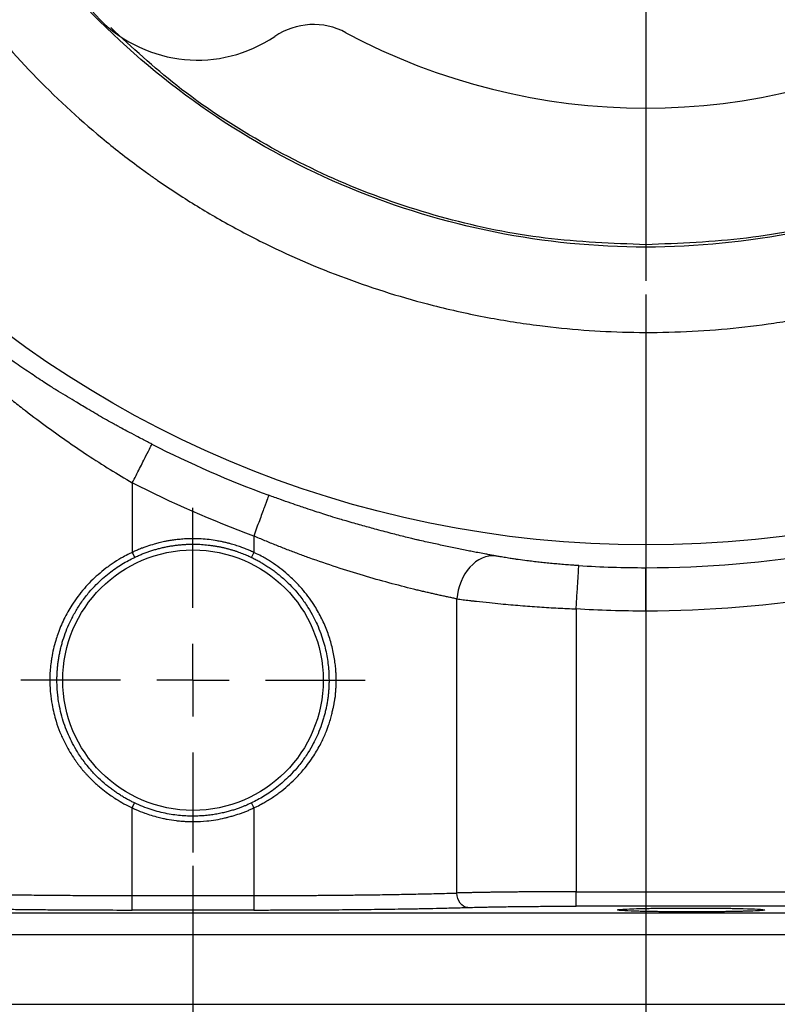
# Model space of a CAD drawing. Header units: inches. Extents: x 0.3 to 34.1, y 0.2 to 21.7.
# Tile 6 of 25: x 5.2 to 8, y 4.9 to 8.5. Entities that reach past the tile are written whole.
import ezdxf

# ---------------------------------------------------------------- set-up
doc = ezdxf.new("R2010")
doc.units = ezdxf.units.IN
doc.header["$MEASUREMENT"] = 0
doc.layers.add('SLD-0', color=7, linetype='Continuous', lineweight=25)
doc.styles.add('SLDTEXTSTYLE0', font='TXT', dxfattribs={"width": 0.75})
doc.dimstyles.new('SLDDIMSTYLE0', dxfattribs={"dimtxt": 0.125, "dimasz": 0.13, "dimexe": 0, "dimexo": 0.0625, "dimgap": 0.03125, "dimtad": 0, "dimtih": 1, "dimtoh": 1, "dimlfac": 0.75, "dimrnd": 1e-09, "dimzin": 12, "dimdsep": 46, "dimtxsty": 'SLDTEXTSTYLE0', "dimsah": 1, "dimcen": 0.09, "dimadec": 0, "dimazin": 3, "dimtfac": 1, "dimtofl": 0, "dimtmove": 0, "dimatfit": 3, "dimfxl": 1, "dimfrac": 2, "dimtolj": 1, "dimtzin": 12, "dimarcsym": 0})

# ---------------------------------------------------------------- blocks, each defined once
blk = doc.blocks.new('_D')
at = {"layer": 'SLD-0'}
for p, q in [((11.5835, 10.5033), (11.5835, 1.8036)), ((5.8102, 5.4298), (5.8102, 1.8036)), ((8.8872, 2.1086), (8.8491, 2.1086)), ((8.8491, 2.1086), (8.8491, 1.9102)), ((9.3952, 2.1086), (9.4332, 2.1086)), ((9.4332, 2.1086), (9.4332, 1.9102)), ((5.8102, 1.9286), (8.7395, 1.9286)), ((11.5835, 1.9286), (9.5428, 1.9286)), ((8.8491, 1.9102), (8.8872, 1.9102)), ((9.4332, 1.9102), (9.3952, 1.9102))]:
    blk.add_line(p, q, dxfattribs=at)
for points in [[(5.8102, 1.9286), (5.9402, 1.9086), (5.9402, 1.9486)], [(11.5835, 1.9286), (11.4535, 1.9486), (11.4535, 1.9086)]]:
    blk.add_solid(points, dxfattribs=at)
at = {"layer": 'SLD-0', "char_height": 0.125, "attachment_point": 1, "style": 'SLDTEXTSTYLE0'}
for s, insert in [('109.98', (8.8872, 2.0713)), ('4.33', (8.9795, 1.8843))]:
    blk.add_mtext(s, dxfattribs=dict(at, insert=insert))
blk = doc.blocks.new('_D_2')
at = {"layer": 'SLD-0'}
for p, q in [((7.4768, 7.5337), (7.4768, 2.9062)), ((5.8102, 5.4298), (5.8102, 2.9062)), ((6.4725, 3.2112), (6.4344, 3.2112)), ((6.4344, 3.2112), (6.4344, 3.0128)), ((6.8881, 3.2112), (6.9262, 3.2112)), ((6.9262, 3.2112), (6.9262, 3.0128)), ((5.8102, 3.0312), (6.3248, 3.0312)), ((6.4344, 3.0128), (6.4725, 3.0128)), ((6.9262, 3.0128), (6.8881, 3.0128)), ((7.4768, 3.0312), (7.0357, 3.0312))]:
    blk.add_line(p, q, dxfattribs=at)
for points in [[(5.8102, 3.0312), (5.9402, 3.0112), (5.9402, 3.0512)], [(7.4768, 3.0312), (7.3468, 3.0512), (7.3468, 3.0112)]]:
    blk.add_solid(points, dxfattribs=at)
at = {"layer": 'SLD-0', "char_height": 0.125, "attachment_point": 1, "style": 'SLDTEXTSTYLE0'}
for s, insert in [('31.75', (6.4725, 3.1739)), ('1.25', (6.5187, 2.9869))]:
    blk.add_mtext(s, dxfattribs=dict(at, insert=insert))
blk = doc.blocks.new('_D_3')
at = {"layer": 'SLD-0'}
for p, q in [((5.8102, 5.4298), (5.8102, 2.3755)), ((9.9768, 4.8705), (9.9768, 2.3755)), ((7.7898, 2.6805), (7.7517, 2.6805)), ((7.7517, 2.6805), (7.7517, 2.4821)), ((8.2054, 2.6805), (8.2435, 2.6805)), ((8.2435, 2.6805), (8.2435, 2.4821)), ((5.8102, 2.5005), (7.6421, 2.5005)), ((7.7517, 2.4821), (7.7898, 2.4821)), ((8.2435, 2.4821), (8.2054, 2.4821)), ((9.9768, 2.5005), (8.353, 2.5005))]:
    blk.add_line(p, q, dxfattribs=at)
for points in [[(5.8102, 2.5005), (5.9402, 2.4805), (5.9402, 2.5205)], [(9.9768, 2.5005), (9.8468, 2.5205), (9.8468, 2.4805)]]:
    blk.add_solid(points, dxfattribs=at)
at = {"layer": 'SLD-0', "char_height": 0.125, "attachment_point": 1, "style": 'SLDTEXTSTYLE0'}
for s, insert in [('79.38', (7.7898, 2.6432)), ('3.13', (7.836, 2.4562))]:
    blk.add_mtext(s, dxfattribs=dict(at, insert=insert))
blk = doc.blocks.new('_D_4')
at = {"layer": 'SLD-0'}
for p, q in [((5.8102, 5.4298), (5.8102, 2.3755)), ((1.6435, 4.8705), (1.6435, 2.3755)), ((3.4905, 2.6805), (3.4524, 2.6805)), ((3.4524, 2.6805), (3.4524, 2.4821)), ((3.9061, 2.6805), (3.9442, 2.6805)), ((3.9442, 2.6805), (3.9442, 2.4821)), ((1.6435, 2.5005), (3.3429, 2.5005)), ((3.4524, 2.4821), (3.4905, 2.4821)), ((3.9442, 2.4821), (3.9061, 2.4821)), ((5.8102, 2.5005), (4.0538, 2.5005))]:
    blk.add_line(p, q, dxfattribs=at)
for points in [[(1.6435, 2.5005), (1.7735, 2.4805), (1.7735, 2.5205)], [(5.8102, 2.5005), (5.6802, 2.5205), (5.6802, 2.4805)]]:
    blk.add_solid(points, dxfattribs=at)
at = {"layer": 'SLD-0', "char_height": 0.125, "attachment_point": 1, "style": 'SLDTEXTSTYLE0'}
for s, insert in [('79.38', (3.4905, 2.6432)), ('3.13', (3.5367, 2.4562))]:
    blk.add_mtext(s, dxfattribs=dict(at, insert=insert))
blk = doc.blocks.new('_D_5')
at = {"layer": 'SLD-0'}
for p, q in [((1.5668, 7.106), (1.5668, 1.8036)), ((5.8102, 5.4298), (5.8102, 1.8036)), ((3.4905, 2.1086), (3.4524, 2.1086)), ((3.4524, 2.1086), (3.4524, 1.9102)), ((3.9061, 2.1086), (3.9442, 2.1086)), ((3.9442, 2.1086), (3.9442, 1.9102)), ((1.5668, 1.9286), (3.3429, 1.9286)), ((5.8102, 1.9286), (4.0538, 1.9286)), ((3.4524, 1.9102), (3.4905, 1.9102)), ((3.9442, 1.9102), (3.9061, 1.9102))]:
    blk.add_line(p, q, dxfattribs=at)
for points in [[(1.5668, 1.9286), (1.6968, 1.9086), (1.6968, 1.9486)], [(5.8102, 1.9286), (5.6802, 1.9486), (5.6802, 1.9086)]]:
    blk.add_solid(points, dxfattribs=at)
at = {"layer": 'SLD-0', "char_height": 0.125, "attachment_point": 1, "style": 'SLDTEXTSTYLE0'}
for s, insert in [('80.84', (3.4905, 2.0713)), ('3.18', (3.5367, 1.8843))]:
    blk.add_mtext(s, dxfattribs=dict(at, insert=insert))
blk = doc.blocks.new('SW_CENTERMARKSYMBOL_0')
at = {"layer": 'SLD-0', "color": 0}
blk.add_line((0, -0.2667), (0, -2.9696), dxfattribs=at)
blk = doc.blocks.new('SW_CENTERMARKSYMBOL_1')
at = {"layer": 'SLD-0', "color": 0}
for p, q in [((0, 0.2667), (0, 0.634)), ((0, 0), (0, 0.1333)), ((-0.2667, 0), (-0.634, 0)), ((0, 0), (-0.1333, 0)), ((0, 0), (0, -0.1333)), ((0, 0), (0.1333, 0)), ((0.2667, 0), (0.634, 0)), ((0, -0.2667), (0, -0.634))]:
    blk.add_line(p, q, dxfattribs=at)

msp = doc.modelspace()

# ---------------------------------------------------------------- linework, layer by layer
at = {"color": 7, "linetype": 'Continuous', "lineweight": 25}
for p, q in [((5.5867, 6.84), (5.5866, 6.5841)), ((6.0337, 6.6445), (6.0338, 6.5842)), ((6.0337, 6.5841), (6.0251, 6.5661)), ((6.7815, 5.3302), (6.7815, 6.4128)), ((7.2203, 6.3759), (7.2203, 5.3349)), ((5.5867, 5.6436), (5.5952, 5.6616)), ((6.0252, 5.6615), (6.0337, 5.6435)), ((5.5867, 5.3209), (5.5867, 5.6436)), ((6.0337, 5.6435), (6.0337, 5.3209)), ((7.2203, 5.3349), (8.8326, 5.3349)), ((5.5867, 5.3209), (6.0337, 5.3209)), ((3.3956, 5.2567), (8.2247, 5.2567)), ((6.0337, 5.2676), (5.5867, 5.2676)), ((8.8326, 5.2816), (7.2203, 5.2816)), ((8.2247, 5.1767), (3.3956, 5.1767)), ((3.3956, 4.9205), (8.2247, 4.9205)), ((7.3722, 4.9205), (7.3722, 4.9204)), ((7.9148, 4.9204), (7.9148, 4.9205))]:
    msp.add_line(p, q, dxfattribs=at)
at = {"color": 7, "linetype": 'Continuous', "lineweight": 25, "flags": 128}
msp.add_lwpolyline([(5.5866, 6.5842), (5.5909, 6.5752), (5.5952, 6.5661)], dxfattribs=at)
at = {"color": 7, "linetype": 'Continuous', "lineweight": 25}
for centre, radius in [((7.4768, 10.5533), 3.9418), ((5.8102, 6.1138), 0.4793)]:
    msp.add_circle(centre, radius, dxfattribs=at)
for centre, radius, start, end in [((5.8269, 8.9034), 0.5067, 145.8694, 304.1306), ((6.2534, 8.2743), 0.2533, 61.7708, 124.1306), ((7.4768, 10.5533), 2.3333, 241.7708, 298.2292), ((7.4768, 10.5533), 4.0068, 243.0222, 249.7354), ((7.4768, 10.5533), 4.0254, 270, 288.9009), ((7.4768, 10.5533), 4.0254, 266.4856, 270)]:
    msp.add_arc(centre, radius, start, end, dxfattribs=at)
for points, knots in [([(7.4767, 7.7083), (7.2906, 7.7083), (7.1044, 7.7267), (6.7392, 7.7993), (6.5601, 7.8536), (6.2161, 7.9961), (6.0511, 8.0843), (5.7415, 8.2912), (5.5969, 8.4099), (5.3336, 8.6732), (5.2149, 8.8178), (5.008, 9.1274), (4.9198, 9.2924), (4.7773, 9.6364), (4.7229, 9.8154), (4.6503, 10.1806), (4.6319, 10.3668), (4.6319, 10.7391), (4.6502, 10.9253), (4.7228, 11.2905), (4.777, 11.4696), (4.9195, 11.8136), (5.0076, 11.9786), (5.2145, 12.2883), (5.3331, 12.4329), (5.5964, 12.6963), (5.741, 12.815), (6.0505, 13.0219), (6.2155, 13.1102), (6.5595, 13.2527), (6.7385, 13.3071), (7.1037, 13.3798), (7.2899, 13.3982), (7.476, 13.3983)], [0, 0, 0, 0, 0.0625, 0.0625, 0.125, 0.125, 0.1875, 0.1875, 0.25, 0.25, 0.3125, 0.3125, 0.375, 0.375, 0.4375, 0.4375, 0.5, 0.5, 0.5625, 0.5625, 0.625, 0.625, 0.6875, 0.6875, 0.75, 0.75, 0.8125, 0.8125, 0.875, 0.875, 0.9375, 0.9375, 1, 1, 1, 1]), ([(4.3171, 10.5533), (4.3171, 10.5408), (4.3171, 10.5188), (4.3175, 10.4901), (4.3181, 10.4594), (4.3193, 10.4239), (4.3234, 10.3374), (4.3391, 10.1503), (4.3881, 9.8654), (4.484, 9.5338), (4.5934, 9.2667), (4.7003, 9.055), (4.8207, 8.8468), (4.9896, 8.6033), (5.217, 8.3406), (5.4285, 8.1442), (5.5767, 8.0281), (5.6464, 7.9776), (5.6935, 7.9443), (5.7764, 7.8886), (5.901, 7.8123), (6.105, 7.7028), (6.3683, 7.5887), (6.6508, 7.5008), (6.8901, 7.4479), (7.1291, 7.4104), (7.4169, 7.389), (7.6983, 7.3977), (7.8841, 7.419), (7.9699, 7.4318), (8.0128, 7.4389), (8.0559, 7.4465), (8.0844, 7.4521), (8.0986, 7.4549)], [0, 0, 0, 0, 0.0067, 0.011836, 0.015417, 0.023197, 0.030931, 0.061953, 0.123986, 0.185893, 0.247055, 0.278753, 0.313274, 0.376219, 0.43763, 0.499626, 0.530922, 0.538739, 0.545867, 0.561918, 0.592364, 0.624357, 0.686226, 0.746243, 0.783016, 0.817807, 0.876112, 0.937805, 0.968783, 0.976522, 0.984392, 0.992184, 1, 1, 1, 1]), ([(7.4768, 7.7171), (7.3531, 7.7218), (7.1056, 7.7311), (6.7407, 7.8065), (6.3882, 7.9252), (6.0552, 8.0906), (5.7567, 8.2858), (5.5865, 8.443), (5.5073, 8.5162)], [0, 0, 0, 0, 0.170329, 0.340658, 0.510987, 0.681317, 0.851646, 1, 1, 1, 1]), ([(9.4312, 8.5029), (9.3569, 8.4344), (9.1915, 8.2819), (8.8984, 8.0907), (8.5655, 7.9251), (8.213, 7.8065), (7.8481, 7.7311), (7.6006, 7.7218), (7.4768, 7.7171)], [0, 0, 0, 0, 0.140384, 0.312307, 0.48423, 0.656154, 0.828077, 1, 1, 1, 1]), ([(5.6592, 6.9825), (5.6537, 6.9854), (5.6419, 6.9914), (5.6229, 7.0012), (5.5977, 7.0145), (5.5697, 7.0294), (5.5449, 7.0429), (5.5272, 7.0525), (5.5088, 7.0626), (5.475, 7.0816), (5.4308, 7.1074), (5.3855, 7.1343), (5.3484, 7.1567), (5.3218, 7.1728), (5.3003, 7.1862), (5.2823, 7.1976), (5.251, 7.2178), (5.2067, 7.2473), (5.1556, 7.2822), (5.1142, 7.311), (5.0831, 7.3329), (5.0604, 7.3491), (5.0362, 7.3666), (5.0048, 7.3898), (4.9706, 7.4158), (4.9411, 7.4386), (4.9181, 7.4566), (4.8954, 7.4745), (4.8677, 7.4967), (4.849, 7.5119), (4.8391, 7.52)], [0, 0, 0, 0, 0.017282, 0.03706, 0.059865, 0.096878, 0.125831, 0.13925, 0.153349, 0.184815, 0.248602, 0.29856, 0.335149, 0.37339, 0.38852, 0.408946, 0.435663, 0.497909, 0.566839, 0.622715, 0.653005, 0.685429, 0.710767, 0.748291, 0.811229, 0.852375, 0.874193, 0.911125, 0.953121, 1, 1, 1, 1]), ([(5.5867, 6.84), (5.596, 6.8583), (5.6052, 6.8765), (5.6225, 6.9104), (5.6304, 6.926), (5.6438, 6.9522), (5.6492, 6.9629), (5.6567, 6.9777), (5.6589, 6.9819), (5.6592, 6.9825)], [0, 0, 0, 0, 0.25, 0.25, 0.5, 0.5, 0.75, 0.75, 1, 1, 1, 1]), ([(6.0891, 6.7945), (6.0888, 6.7939), (6.0872, 6.7895), (6.0814, 6.7738), (6.0773, 6.7626), (6.0671, 6.735), (6.061, 6.7186), (6.0479, 6.683), (6.0408, 6.6638), (6.0337, 6.6445)], [0, 0, 0, 0, 0.25, 0.25, 0.5, 0.5, 0.75, 0.75, 1, 1, 1, 1]), ([(6.9232, 6.5712), (6.9195, 6.5719), (6.9115, 6.5733), (6.8983, 6.5758), (6.8804, 6.5791), (6.8599, 6.583), (6.8411, 6.5866), (6.8275, 6.5892), (6.8131, 6.592), (6.7862, 6.5974), (6.746, 6.6059), (6.7048, 6.6149), (6.671, 6.6223), (6.6498, 6.627), (6.6309, 6.6314), (6.6136, 6.6355), (6.5828, 6.643), (6.5378, 6.6545), (6.4833, 6.6691), (6.4375, 6.6817), (6.402, 6.6917), (6.3757, 6.6992), (6.347, 6.7077), (6.3093, 6.7192), (6.2675, 6.7326), (6.2295, 6.7452), (6.1995, 6.7553), (6.1684, 6.7661), (6.1304, 6.7794), (6.1034, 6.7893), (6.0891, 6.7945)], [0, 0, 0, 0, 0.017618, 0.037813, 0.061121, 0.098872, 0.128389, 0.142053, 0.156399, 0.188388, 0.253083, 0.316131, 0.346214, 0.37892, 0.393982, 0.414492, 0.441468, 0.503824, 0.571991, 0.628224, 0.657918, 0.690365, 0.715249, 0.752429, 0.814416, 0.851868, 0.876342, 0.911968, 0.953237, 1, 1, 1, 1]), ([(6.0337, 6.5841), (6.0325, 6.5847), (6.0296, 6.586), (6.0249, 6.5882), (6.0191, 6.5908), (6.0126, 6.5936), (6.0053, 6.5966), (5.9975, 6.5996), (5.9894, 6.6027), (5.9807, 6.6058), (5.9716, 6.6089), (5.9618, 6.612), (5.9513, 6.6151), (5.9401, 6.6181), (5.928, 6.6211), (5.9142, 6.6241), (5.8948, 6.6276), (5.8699, 6.6316), (5.845, 6.6333), (5.8269, 6.6344), (5.8169, 6.6345), (5.8072, 6.6345), (5.7929, 6.6344), (5.7735, 6.6333), (5.7528, 6.6314), (5.7342, 6.629), (5.7186, 6.6264), (5.7061, 6.624), (5.6951, 6.6217), (5.6826, 6.6187), (5.6641, 6.6137), (5.647, 6.6083), (5.6333, 6.6037), (5.627, 6.6016), (5.6202, 6.5989), (5.6108, 6.5951), (5.5992, 6.5901), (5.5905, 6.586), (5.5866, 6.5842)], [0, 0, 0, 0, 0.009023, 0.020347, 0.03398, 0.049681, 0.06686, 0.084942, 0.103844, 0.123615, 0.144422, 0.166556, 0.190172, 0.215272, 0.241855, 0.27096, 0.30736, 0.369876, 0.434595, 0.468899, 0.487653, 0.499978, 0.531801, 0.580024, 0.626439, 0.66694, 0.70139, 0.729087, 0.749899, 0.774074, 0.812381, 0.874848, 0.890467, 0.906114, 0.918048, 0.937403, 0.971942, 1, 1, 1, 1]), ([(6.7815, 6.4128), (6.7765, 6.4139), (6.7666, 6.416), (6.7512, 6.4192), (6.7357, 6.4226), (6.7199, 6.426), (6.704, 6.4296), (6.6879, 6.4332), (6.6716, 6.4369), (6.6552, 6.4408), (6.6387, 6.4447), (6.5986, 6.4545), (6.5327, 6.4714), (6.4376, 6.4982), (6.3392, 6.5289), (6.2585, 6.5566), (6.1977, 6.5788), (6.1572, 6.5942), (6.1162, 6.6103), (6.075, 6.627), (6.0475, 6.6387), (6.0337, 6.6445)], [0, 0, 0, 0, 0.025801, 0.051402, 0.076804, 0.102007, 0.127012, 0.15182, 0.176432, 0.200849, 0.225071, 0.2491, 0.374819, 0.498574, 0.623399, 0.748643, 0.797991, 0.847792, 0.898054, 0.948787, 1, 1, 1, 1]), ([(5.5952, 6.566), (5.5999, 6.5682), (5.6093, 6.5725), (5.6234, 6.5784), (5.6376, 6.5839), (5.6517, 6.5888), (5.6659, 6.5933), (5.68, 6.5973), (5.6941, 6.6009), (5.7081, 6.604), (5.722, 6.6067), (5.7358, 6.609), (5.7495, 6.6109), (5.7631, 6.6123), (5.7766, 6.6134), (5.7899, 6.6141), (5.8031, 6.6145), (5.8162, 6.6145), (5.829, 6.6142), (5.8417, 6.6136), (5.8542, 6.6126), (5.8665, 6.6114), (5.8786, 6.6098), (5.8905, 6.6081), (5.9022, 6.606), (5.9137, 6.6037), (5.9249, 6.6012), (5.936, 6.5985), (5.9468, 6.5955), (5.9574, 6.5924), (5.9677, 6.5891), (5.9779, 6.5856), (5.9878, 6.582), (5.9975, 6.5782), (6.0069, 6.5743), (6.0161, 6.5702), (6.0221, 6.5674), (6.0251, 6.566)], [0, 0, 0, 0, 0.034884, 0.069396, 0.103537, 0.137307, 0.170706, 0.203733, 0.236389, 0.268674, 0.300587, 0.332129, 0.363299, 0.394099, 0.424527, 0.454584, 0.484269, 0.513583, 0.542526, 0.571097, 0.599298, 0.627126, 0.654584, 0.68167, 0.708385, 0.734728, 0.760701, 0.786302, 0.811531, 0.836389, 0.860876, 0.884992, 0.908736, 0.932109, 0.955111, 0.977741, 1, 1, 1, 1]), ([(5.5866, 6.5842), (5.5829, 6.5824), (5.5716, 6.5771), (5.5493, 6.5653), (5.5258, 6.5513), (5.505, 6.537), (5.4848, 6.5222), (5.4518, 6.4953), (5.4077, 6.4513), (5.3723, 6.4037), (5.3488, 6.3647), (5.335, 6.3384), (5.3246, 6.3153), (5.3174, 6.2969), (5.3112, 6.28), (5.3005, 6.2474), (5.2926, 6.2129), (5.2872, 6.1769), (5.2851, 6.1582), (5.2838, 6.1416), (5.2836, 6.1304), (5.2834, 6.1195), (5.2835, 6.105), (5.2838, 6.0871), (5.286, 6.0589), (5.2904, 6.027), (5.2977, 5.9924), (5.3072, 5.9584), (5.3177, 5.929), (5.3288, 5.903), (5.3395, 5.8807), (5.3532, 5.8558), (5.3662, 5.8347), (5.375, 5.8214), (5.3787, 5.816), (5.3807, 5.813), (5.3838, 5.8086), (5.3884, 5.8026), (5.3943, 5.795), (5.3991, 5.7889), (5.4026, 5.7847), (5.4056, 5.781), (5.4101, 5.7761), (5.4162, 5.7694), (5.4266, 5.7583), (5.4394, 5.7452), (5.4537, 5.7317), (5.4702, 5.7173), (5.4938, 5.6983), (5.524, 5.6776), (5.5562, 5.6585), (5.5764, 5.6486), (5.5867, 5.6436)], [0, 0, 0, 0, 0.010434, 0.031585, 0.063744, 0.079652, 0.095533, 0.127229, 0.1878, 0.25347, 0.27792, 0.303773, 0.329009, 0.342304, 0.354039, 0.374802, 0.429272, 0.44354, 0.46691, 0.477064, 0.485693, 0.49528, 0.50454, 0.522435, 0.540342, 0.576163, 0.60389, 0.629895, 0.665807, 0.68315, 0.701735, 0.728694, 0.755637, 0.764771, 0.769222, 0.77233, 0.773881, 0.782946, 0.791821, 0.798392, 0.802657, 0.805623, 0.810632, 0.819669, 0.828683, 0.84932, 0.866355, 0.878509, 0.905181, 0.943098, 0.971199, 1, 1, 1, 1]), ([(5.3095, 6.1138), (5.3096, 6.1188), (5.3096, 6.1289), (5.3104, 6.144), (5.3115, 6.1593), (5.3131, 6.1747), (5.3153, 6.1902), (5.318, 6.2059), (5.3212, 6.2216), (5.3249, 6.2374), (5.3307, 6.2587), (5.3397, 6.2862), (5.3525, 6.3177), (5.3684, 6.3503), (5.3883, 6.3846), (5.4093, 6.4145), (5.4316, 6.442), (5.4526, 6.4648), (5.477, 6.488), (5.5009, 6.5079), (5.5247, 6.5255), (5.5484, 6.5409), (5.5718, 6.5544), (5.5876, 6.5622), (5.5952, 6.566)], [0, 0, 0, 0, 0.026439, 0.053191, 0.080257, 0.107641, 0.135345, 0.163371, 0.191723, 0.220402, 0.24941, 0.309347, 0.373737, 0.430407, 0.50302, 0.58494, 0.625283, 0.69189, 0.750021, 0.804623, 0.856904, 0.90688, 0.954572, 1, 1, 1, 1]), ([(6.0251, 6.566), (6.0298, 6.5638), (6.0392, 6.5592), (6.0534, 6.5515), (6.0679, 6.5432), (6.0827, 6.534), (6.0976, 6.5239), (6.1127, 6.5129), (6.1278, 6.501), (6.1461, 6.4854), (6.1679, 6.4647), (6.1892, 6.4414), (6.2118, 6.4135), (6.2327, 6.3836), (6.2521, 6.35), (6.2677, 6.318), (6.2806, 6.2865), (6.2909, 6.2549), (6.2986, 6.2252), (6.3042, 6.1969), (6.3081, 6.1689), (6.3104, 6.1412), (6.3107, 6.1229), (6.3108, 6.1138)], [0, 0, 0, 0, 0.0273361, 0.0557881, 0.0853628, 0.1160661, 0.1479033, 0.1808792, 0.214998, 0.2502637, 0.3086248, 0.3751965, 0.4183862, 0.5001677, 0.5694157, 0.625147, 0.690107, 0.7501152, 0.8021141, 0.8530881, 0.9030507, 0.9520162, 1, 1, 1, 1]), ([(6.0338, 5.6434), (6.0376, 5.6452), (6.0489, 5.6505), (6.0651, 5.6592), (6.0831, 5.6696), (6.0991, 5.6796), (6.1148, 5.6902), (6.1348, 5.7049), (6.1585, 5.7241), (6.1882, 5.7517), (6.2213, 5.788), (6.2536, 5.832), (6.2797, 5.8772), (6.2971, 5.915), (6.3084, 5.9446), (6.3157, 5.9683), (6.3208, 5.9873), (6.3246, 6.0033), (6.3274, 6.0166), (6.3298, 6.0286), (6.3313, 6.037), (6.3321, 6.0419), (6.3323, 6.0434), (6.3326, 6.045), (6.3328, 6.0465), (6.3332, 6.0479), (6.3331, 6.049), (6.3347, 6.0522), (6.334, 6.0564), (6.3346, 6.061), (6.3348, 6.064), (6.3352, 6.0677), (6.3356, 6.0723), (6.336, 6.0765), (6.3362, 6.0797), (6.3364, 6.0816), (6.3364, 6.0828), (6.3365, 6.0843), (6.3366, 6.0885), (6.3368, 6.0955), (6.3369, 6.1047), (6.3369, 6.1138), (6.3369, 6.1237), (6.337, 6.1366), (6.3358, 6.1537), (6.3335, 6.175), (6.33, 6.1988), (6.3252, 6.2237), (6.319, 6.2487), (6.3115, 6.2735), (6.3028, 6.2981), (6.2927, 6.3223), (6.2814, 6.3461), (6.2687, 6.3694), (6.2529, 6.3954), (6.2338, 6.4227), (6.2133, 6.4483), (6.1886, 6.4752), (6.1618, 6.5007), (6.1298, 6.5266), (6.107, 6.5429), (6.0915, 6.5533), (6.0809, 6.5599), (6.0653, 6.5687), (6.0487, 6.5773), (6.0374, 6.5826), (6.0338, 6.5843)], [0, 0, 0, 0, 0.010603, 0.031596, 0.046577, 0.063162, 0.079379, 0.094657, 0.126061, 0.156547, 0.197656, 0.251187, 0.295219, 0.330402, 0.356906, 0.375729, 0.393458, 0.406786, 0.417438, 0.42784, 0.437826, 0.439122, 0.440417, 0.441711, 0.443003, 0.444293, 0.445581, 0.445658, 0.4534, 0.455357, 0.457279, 0.461159, 0.464809, 0.468917, 0.471783, 0.472796, 0.473822, 0.47479, 0.476727, 0.48448, 0.492469, 0.499992, 0.507429, 0.517546, 0.532461, 0.550991, 0.571727, 0.593305, 0.61507, 0.636999, 0.659093, 0.681347, 0.70374, 0.726231, 0.748775, 0.781059, 0.811276, 0.832325, 0.873919, 0.905319, 0.936803, 0.944697, 0.952604, 0.968405, 0.99001, 1, 1, 1, 1]), ([(7.2301, 6.5355), (7.2265, 6.5357), (7.2182, 6.5362), (7.2057, 6.5371), (7.1928, 6.538), (7.1763, 6.5392), (7.1559, 6.5409), (7.1316, 6.5432), (7.1116, 6.5451), (7.0959, 6.5467), (7.0805, 6.5485), (7.0615, 6.5507), (7.0355, 6.554), (7.0133, 6.5569), (6.9928, 6.5598), (6.975, 6.5625), (6.9557, 6.5656), (6.9378, 6.5686), (6.9277, 6.5704), (6.9232, 6.5712)], [0, 0, 0, 0, 0.031132, 0.070717, 0.107001, 0.141678, 0.212889, 0.283872, 0.354855, 0.391582, 0.425723, 0.49722, 0.568698, 0.675776, 0.720275, 0.783395, 0.868822, 0.942195, 1, 1, 1, 1]), ([(8.8326, 6.5937), (8.6159, 6.5195), (8.3915, 6.4627), (7.9365, 6.3869), (7.7059, 6.368), (7.4768, 6.368)], [0, 0, 0, 0, 0.5, 0.5, 1, 1, 1, 1]), ([(7.2203, 6.3759), (7.2214, 6.3944), (7.2226, 6.4143), (7.225, 6.4528), (7.2262, 6.4714), (7.2281, 6.5023), (7.2288, 6.5146), (7.2298, 6.5308), (7.2301, 6.5348), (7.2301, 6.5355)], [0, 0, 0, 0, 0.25, 0.25, 0.5, 0.5, 0.75, 0.75, 1, 1, 1, 1]), ([(7.4768, 6.368), (7.4768, 6.3865), (7.4768, 6.4065), (7.4768, 6.4451), (7.4768, 6.4637), (7.4768, 6.4947), (7.4768, 6.507), (7.4768, 6.5233), (7.4768, 6.5273), (7.4768, 6.5279)], [0, 0, 0, 0, 0.25, 0.25, 0.5, 0.5, 0.75, 0.75, 1, 1, 1, 1]), ([(6.7815, 6.4128), (6.7852, 6.4124), (6.7926, 6.4114), (6.8041, 6.41), (6.8159, 6.4085), (6.828, 6.4071), (6.8404, 6.4056), (6.864, 6.403), (6.8978, 6.3994), (6.9404, 6.3952), (6.9787, 6.3917), (7.0143, 6.3887), (7.0497, 6.386), (7.0849, 6.3835), (7.1197, 6.3812), (7.1539, 6.3792), (7.1873, 6.3774), (7.2094, 6.3764), (7.2203, 6.3759)], [0, 0, 0, 0, 0.033307, 0.066614, 0.099921, 0.133228, 0.166535, 0.199842, 0.31886, 0.418757, 0.499528, 0.576793, 0.652132, 0.725547, 0.79704, 0.866612, 0.934264, 1, 1, 1, 1]), ([(5.5952, 5.6616), (5.5909, 5.6637), (5.5822, 5.668), (5.5691, 5.6749), (5.556, 5.6824), (5.5428, 5.6905), (5.5295, 5.6991), (5.5162, 5.7084), (5.503, 5.7184), (5.4848, 5.733), (5.4613, 5.7541), (5.4368, 5.7796), (5.4122, 5.8093), (5.384, 5.8489), (5.3536, 5.9043), (5.3324, 5.9607), (5.3204, 6.0077), (5.3153, 6.0366), (5.3126, 6.0581), (5.3109, 6.075), (5.3097, 6.0936), (5.3096, 6.1075), (5.3095, 6.1138)], [0, 0, 0, 0, 0.025447, 0.051527, 0.078242, 0.105597, 0.133595, 0.16224, 0.191534, 0.221482, 0.28633, 0.359627, 0.409632, 0.492117, 0.618674, 0.745843, 0.811927, 0.876205, 0.90142, 0.926354, 0.966409, 1, 1, 1, 1]), ([(6.3108, 6.1138), (6.3108, 6.1088), (6.3107, 6.0987), (6.31, 6.0835), (6.3088, 6.0682), (6.3072, 6.0528), (6.305, 6.0372), (6.3024, 6.0215), (6.2991, 6.0058), (6.2954, 5.99), (6.2896, 5.9687), (6.2806, 5.9411), (6.2677, 5.9097), (6.2521, 5.8776), (6.2327, 5.8441), (6.2118, 5.8142), (6.1892, 5.7863), (6.1679, 5.763), (6.1434, 5.7397), (6.1195, 5.7198), (6.0957, 5.7022), (6.072, 5.6868), (6.0486, 5.6732), (6.0328, 5.6654), (6.0251, 5.6616)], [0, 0, 0, 0, 0.0265405, 0.0533817, 0.0805264, 0.1079773, 0.1357369, 0.1638077, 0.192192, 0.2208922, 0.2499105, 0.3099204, 0.3748791, 0.4306122, 0.4998588, 0.5816379, 0.6248296, 0.6914023, 0.7497626, 0.8044754, 0.8568375, 0.9068655, 0.9545789, 1, 1, 1, 1]), ([(6.0251, 5.6616), (6.0225, 5.6604), (6.0168, 5.6578), (6.0077, 5.6537), (5.9973, 5.6494), (5.9857, 5.6449), (5.9728, 5.6402), (5.9585, 5.6356), (5.943, 5.631), (5.9261, 5.6267), (5.9079, 5.6227), (5.8883, 5.6191), (5.8673, 5.6163), (5.845, 5.6142), (5.8214, 5.6131), (5.7965, 5.6131), (5.7704, 5.6145), (5.7432, 5.6174), (5.7149, 5.622), (5.6858, 5.6285), (5.6559, 5.6372), (5.6255, 5.648), (5.6054, 5.657), (5.5952, 5.6616)], [0, 0, 0, 0, 0.01971, 0.042211, 0.067503, 0.095587, 0.126461, 0.160127, 0.196584, 0.235832, 0.27787, 0.3227, 0.37032, 0.420731, 0.473933, 0.529925, 0.588708, 0.650281, 0.714645, 0.781799, 0.851743, 0.924476, 1, 1, 1, 1]), ([(5.5867, 5.6436), (5.591, 5.6416), (5.606, 5.6346), (5.6373, 5.6221), (5.6714, 5.6116), (5.6991, 5.605), (5.7213, 5.6007), (5.7399, 5.5978), (5.7567, 5.5958), (5.7679, 5.5948), (5.7818, 5.5939), (5.7959, 5.5933), (5.8071, 5.5931), (5.8278, 5.5932), (5.8682, 5.5953), (5.9093, 5.6021), (5.9403, 5.6096), (5.9584, 5.6146), (5.9749, 5.6198), (5.9882, 5.6243), (5.9971, 5.6275), (6.0077, 5.6318), (6.0207, 5.6374), (6.0292, 5.6414), (6.0337, 5.6435)], [0, 0, 0, 0, 0.031168, 0.107346, 0.218767, 0.262267, 0.292356, 0.365449, 0.384422, 0.402017, 0.438655, 0.475108, 0.49333, 0.511783, 0.60947, 0.755745, 0.781006, 0.816768, 0.877776, 0.893032, 0.908314, 0.938868, 0.96764, 1, 1, 1, 1]), ([(4.8388, 5.3302), (4.844, 5.33), (4.8544, 5.3297), (4.8704, 5.3292), (4.8867, 5.3288), (4.9033, 5.3283), (4.9202, 5.3279), (4.9373, 5.3275), (4.9546, 5.3271), (4.9722, 5.3267), (4.99, 5.3263), (5.008, 5.326), (5.0262, 5.3256), (5.0445, 5.3253), (5.063, 5.325), (5.0817, 5.3247), (5.1004, 5.3244), (5.1193, 5.3241), (5.1383, 5.3238), (5.1574, 5.3236), (5.1832, 5.3232), (5.216, 5.3229), (5.256, 5.3224), (5.2964, 5.3221), (5.3373, 5.3218), (5.3785, 5.3215), (5.4199, 5.3213), (5.4615, 5.3211), (5.5032, 5.321), (5.545, 5.3209), (5.5728, 5.3209), (5.5867, 5.3209)], [0, 0, 0, 0, 0.02762, 0.055095, 0.082425, 0.109611, 0.136652, 0.163548, 0.1903, 0.216907, 0.24337, 0.269688, 0.295861, 0.32189, 0.347774, 0.373513, 0.399108, 0.424558, 0.449864, 0.475025, 0.500042, 0.55072, 0.601246, 0.651621, 0.701843, 0.751915, 0.801835, 0.851603, 0.90122, 0.950686, 1, 1, 1, 1]), ([(6.0337, 5.3209), (6.0414, 5.3209), (6.0568, 5.3209), (6.08, 5.3209), (6.1032, 5.321), (6.1263, 5.321), (6.1495, 5.3211), (6.1727, 5.3212), (6.1958, 5.3213), (6.2188, 5.3214), (6.2418, 5.3215), (6.2647, 5.3216), (6.2875, 5.3218), (6.3103, 5.322), (6.3329, 5.3222), (6.3554, 5.3224), (6.3777, 5.3226), (6.3999, 5.3228), (6.4219, 5.3231), (6.4487, 5.3234), (6.4803, 5.3238), (6.5164, 5.3243), (6.552, 5.3249), (6.5871, 5.3255), (6.6216, 5.3262), (6.6555, 5.3269), (6.6885, 5.3276), (6.7206, 5.3284), (6.7519, 5.3293), (6.7716, 5.3299), (6.7815, 5.3302)], [0, 0, 0, 0, 0.027379, 0.054805, 0.082277, 0.109797, 0.137363, 0.164976, 0.192635, 0.220342, 0.248095, 0.275895, 0.303743, 0.331636, 0.359577, 0.387565, 0.415599, 0.443681, 0.471809, 0.499985, 0.547648, 0.595831, 0.644533, 0.693755, 0.743497, 0.793758, 0.844539, 0.89584, 0.94766, 1, 1, 1, 1]), ([(7.2203, 5.3349), (7.2143, 5.3349), (7.2024, 5.3349), (7.1844, 5.3348), (7.1664, 5.3348), (7.1483, 5.3348), (7.1302, 5.3347), (7.1121, 5.3346), (7.094, 5.3345), (7.076, 5.3344), (7.058, 5.3343), (7.0401, 5.3342), (7.0222, 5.334), (7.0045, 5.3339), (6.987, 5.3337), (6.9696, 5.3335), (6.9523, 5.3333), (6.9353, 5.3331), (6.9185, 5.3329), (6.902, 5.3326), (6.8857, 5.3324), (6.8697, 5.3321), (6.8541, 5.3318), (6.8388, 5.3315), (6.8238, 5.3312), (6.8093, 5.3309), (6.7951, 5.3305), (6.7861, 5.3303), (6.7815, 5.3302)], [0, 0, 0, 0, 0.036091, 0.072371, 0.108841, 0.1455, 0.182349, 0.219387, 0.256615, 0.294033, 0.331641, 0.369438, 0.407424, 0.445601, 0.483967, 0.522523, 0.561269, 0.600204, 0.639329, 0.678644, 0.718149, 0.757844, 0.797729, 0.837803, 0.878067, 0.918522, 0.959166, 1, 1, 1, 1]), ([(7.2203, 5.2816), (7.2203, 5.2819), (7.2203, 5.2878), (7.2203, 5.3075), (7.2203, 5.3211), (7.2203, 5.3349)], [0, 0, 0, 0, 0.5, 0.5, 1, 1, 1, 1]), ([(5.5867, 5.2676), (5.5867, 5.2679), (5.5867, 5.2739), (5.5867, 5.2935), (5.5867, 5.3072), (5.5867, 5.3209)], [0, 0, 0, 0, 0.5, 0.5, 1, 1, 1, 1]), ([(6.0337, 5.3209), (6.0337, 5.3072), (6.0337, 5.2935), (6.0337, 5.2739), (6.0337, 5.2679), (6.0337, 5.2676)], [0, 0, 0, 0, 0.5, 0.5, 1, 1, 1, 1]), ([(4.7989, 5.2769), (4.8235, 5.2761), (4.8489, 5.2755), (4.8986, 5.2743), (4.9227, 5.2737), (4.9711, 5.2728), (4.9953, 5.2723), (5.0454, 5.2715), (5.0713, 5.2711), (5.1141, 5.2705), (5.1305, 5.2703), (5.1588, 5.27), (5.1688, 5.2698), (5.1892, 5.2696), (5.1996, 5.2695), (5.2314, 5.2692), (5.2533, 5.269), (5.2976, 5.2686), (5.3423, 5.2683), (5.3864, 5.2681), (5.4296, 5.2679), (5.4506, 5.2678), (5.5115, 5.2676), (5.5496, 5.2676), (5.5867, 5.2676)], [0, 0, 0, 0, 0.125, 0.125, 0.25, 0.25, 0.375, 0.375, 0.5, 0.5, 0.5625, 0.5625, 0.59375, 0.59375, 0.625, 0.625, 0.6875, 0.6875, 0.75, 0.8125, 0.8125, 0.875, 0.875, 1, 1, 1, 1]), ([(6.0337, 5.2676), (6.0399, 5.2676), (6.0521, 5.2676), (6.0701, 5.2676), (6.0929, 5.2676), (6.117, 5.2677), (6.1444, 5.2677), (6.17, 5.2678), (6.2066, 5.268), (6.2523, 5.2682), (6.3067, 5.2685), (6.347, 5.2688), (6.3737, 5.2691), (6.3915, 5.2692), (6.4223, 5.2695), (6.4657, 5.27), (6.5166, 5.2706), (6.566, 5.2714), (6.6058, 5.272), (6.6367, 5.2725), (6.6633, 5.2731), (6.7001, 5.2738), (6.7383, 5.2747), (6.7733, 5.2755), (6.7988, 5.2762), (6.8142, 5.2766), (6.8214, 5.2769)], [0, 0, 0, 0, 0.02084, 0.041082, 0.060979, 0.097672, 0.122552, 0.153539, 0.184645, 0.247173, 0.310056, 0.37321, 0.389032, 0.404864, 0.436552, 0.49998, 0.563408, 0.626746, 0.689904, 0.721391, 0.752799, 0.800436, 0.87743, 0.922511, 0.963576, 1, 1, 1, 1]), ([(6.8214, 5.2769), (6.8253, 5.277), (6.8332, 5.2772), (6.8461, 5.2775), (6.8586, 5.2779), (6.8706, 5.2781), (6.8848, 5.2784), (6.9034, 5.2788), (6.9266, 5.2793), (6.9467, 5.2796), (6.9633, 5.2798), (6.9801, 5.2801), (7.0015, 5.2803), (7.0279, 5.2806), (7.0637, 5.281), (7.0958, 5.2812), (7.1235, 5.2813), (7.142, 5.2814), (7.1648, 5.2815), (7.1925, 5.2815), (7.2109, 5.2815), (7.2203, 5.2816)], [0, 0, 0, 0, 0.038213, 0.078407, 0.122575, 0.153568, 0.184681, 0.247219, 0.310113, 0.373275, 0.404932, 0.436622, 0.500055, 0.563486, 0.626825, 0.752826, 0.784144, 0.815362, 0.877454, 0.937352, 1, 1, 1, 1]), ([(7.6435, 5.2607), (7.6395, 5.2607), (7.6316, 5.2607), (7.6197, 5.2607), (7.6077, 5.2608), (7.5957, 5.2608), (7.5837, 5.2609), (7.5718, 5.261), (7.5599, 5.2611), (7.5482, 5.2612), (7.5365, 5.2613), (7.5251, 5.2614), (7.5138, 5.2616), (7.5027, 5.2617), (7.4918, 5.2619), (7.4813, 5.2621), (7.471, 5.2623), (7.4611, 5.2625), (7.4332, 5.2632), (7.3887, 5.2649), (7.3655, 5.2675), (7.3806, 5.2699), (7.4116, 5.2716), (7.4437, 5.2727), (7.4697, 5.2733), (7.4893, 5.2737), (7.5098, 5.274), (7.5312, 5.2743), (7.5532, 5.2745), (7.5756, 5.2747), (7.5982, 5.2748), (7.6209, 5.2749), (7.636, 5.2749), (7.6435, 5.2749)], [0, 0, 0, 0, 0.013977, 0.028049, 0.042217, 0.056481, 0.07084, 0.085294, 0.099844, 0.11449, 0.129231, 0.144067, 0.159, 0.174028, 0.189151, 0.204371, 0.219686, 0.235097, 0.250603, 0.355438, 0.499554, 0.600471, 0.683793, 0.749454, 0.778654, 0.807513, 0.836032, 0.86421, 0.892048, 0.919546, 0.946704, 0.973522, 1, 1, 1, 1]), ([(7.6435, 5.2749), (7.6475, 5.2749), (7.6554, 5.2749), (7.6674, 5.2749), (7.6794, 5.2749), (7.6914, 5.2748), (7.7033, 5.2747), (7.7153, 5.2747), (7.7271, 5.2746), (7.7389, 5.2745), (7.7505, 5.2743), (7.762, 5.2742), (7.7733, 5.274), (7.7844, 5.2739), (7.7952, 5.2737), (7.8058, 5.2735), (7.816, 5.2733), (7.8259, 5.2731), (7.8538, 5.2724), (7.8983, 5.2707), (7.9215, 5.2681), (7.9064, 5.2657), (7.8754, 5.264), (7.8433, 5.263), (7.8174, 5.2623), (7.7978, 5.262), (7.7772, 5.2616), (7.7558, 5.2613), (7.7338, 5.2611), (7.7114, 5.2609), (7.6888, 5.2608), (7.6661, 5.2607), (7.651, 5.2607), (7.6435, 5.2607)], [0, 0, 0, 0, 0.013983, 0.02806, 0.042232, 0.056499, 0.070861, 0.085317, 0.099869, 0.114515, 0.129256, 0.144092, 0.159023, 0.174049, 0.18917, 0.204386, 0.219697, 0.235102, 0.250603, 0.355438, 0.499554, 0.600471, 0.683793, 0.749454, 0.778644, 0.807495, 0.836009, 0.864185, 0.892023, 0.919523, 0.946686, 0.973512, 1, 1, 1, 1])]:
    msp.add_open_spline(points, degree=3, knots=knots, dxfattribs=at)
for points in [[(8.0366, 7.7639), (7.8524, 7.727), (7.6646, 7.7083), (7.4767, 7.7083)], [(6.0337, 6.6445), (5.881, 6.7009), (5.7317, 6.7662), (5.5867, 6.84)], [(6.9232, 6.5712), (6.8907, 6.5747), (6.8206, 6.5435), (6.785, 6.4566), (6.7815, 6.4128)], [(7.4768, 6.368), (7.3913, 6.368), (7.3057, 6.3706), (7.2203, 6.3759)], [(6.8214, 5.2769), (6.8111, 5.2771), (6.7905, 5.2889), (6.7817, 5.3164), (6.7815, 5.3302)]]:
    msp.add_open_spline(points, degree=3, dxfattribs=at)
at = {"color": 8, "linetype": 'Continuous', "lineweight": 25}
msp.add_open_spline([(4.8893, 7.364), (4.8902, 7.3632), (4.905, 7.3493), (4.9353, 7.3217), (4.9794, 7.2823), (5.0261, 7.2417), (5.0786, 7.1974), (5.1317, 7.1543), (5.1951, 7.1045), (5.2628, 7.0536), (5.3425, 6.9965), (5.4223, 6.9424), (5.5036, 6.8899), (5.5595, 6.8563), (5.5867, 6.84)], degree=3, knots=[0, 0, 0, 0, 0.004767, 0.081467, 0.156787, 0.227409, 0.307832, 0.402269, 0.466373, 0.583906, 0.68743, 0.790253, 0.898212, 1, 1, 1, 1], dxfattribs=at)

# ---------------------------------------------------------------- block references
at = {"layer": 'SLD-0'}
for name, p in [('SW_CENTERMARKSYMBOL_0', (7.4768, 10.5533)), ('SW_CENTERMARKSYMBOL_1', (5.8102, 6.1138))]:
    msp.add_blockref(name, p, dxfattribs=at)

# ---------------------------------------------------------------- dimensions: what is measured, and where the dimension line sits
for base, p1, p2, picture, middle in [((5.8102, 1.9286), (11.5835, 10.5533), (5.8102, 5.4798), '_D', (9.1412, 1.9286)), ((7.4768, 3.0312), (5.8102, 5.4798), (7.4768, 7.5837), '_D_2', (6.6803, 3.0312)), ((5.8102, 1.9286), (1.5668, 7.156), (5.8102, 5.4798), '_D_5', (3.6983, 1.9286)), ((5.8102, 2.5005), (1.6435, 4.9205), (5.8102, 5.4798), '_D_4', (3.6983, 2.5005)), ((9.9768, 2.5005), (5.8102, 5.4798), (9.9768, 4.9205), '_D_3', (7.9976, 2.5005))]:
    dim = msp.add_linear_dim(base=base, p1=p1, p2=p2, dimstyle='SLDDIMSTYLE0', dxfattribs=at)
    dim.commit()
    dim.dimension.update_dxf_attribs({"geometry": picture, "text_midpoint": middle, "dimtype": 160})

doc.saveas('drawing.dxf')
